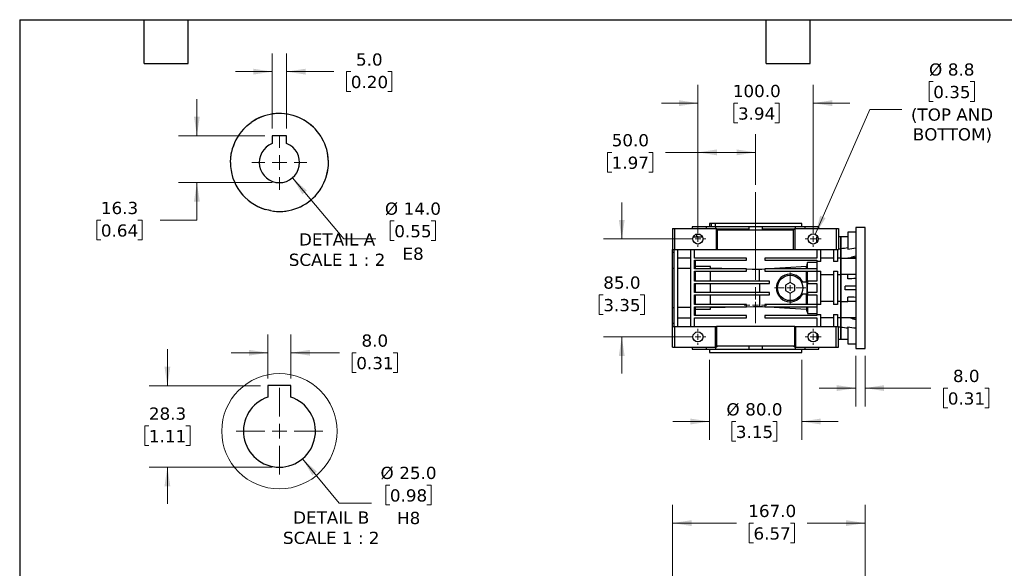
# Model space of a CAD drawing. Header units: millimetres. Extents: x 32 to 1365, y 32 to 1048.
# Tile 3 of 11: x 32 to 886, y 572 to 1048. Entities that reach past the tile are written whole.
import ezdxf

# ---------------------------------------------------------------- set-up
doc = ezdxf.new("R2010")
doc.units = ezdxf.units.MM
doc.header["$LTSCALE"] = 5
doc.linetypes.add('SLD-Center', pattern=[19.05, 15.24, -1.27, 1.27, -1.27])
doc.linetypes.add('SLD-Solid', pattern=[0])
doc.layers.add('TEXT', color=140, linetype='SLD-Solid', lineweight=25)
doc.styles.add('SLDTEXTSTYLE0', font='VERDANA.TTF')
doc.dimstyles.new('SLDDIMSTYLE10', dxfattribs={"dimtxt": 10.790039, "dimasz": 16.51, "dimexe": 0, "dimexo": 0.0625, "dimgap": 2.69751, "dimtad": 0, "dimtih": 1, "dimtoh": 1, "dimlfac": 0.4, "dimrnd": 1e-09, "dimzin": 12, "dimdsep": 46, "dimtxsty": 'SLDTEXTSTYLE0', "dimsah": 1, "dimcen": 0.09, "dimadec": 0, "dimazin": 3, "dimtfac": 1, "dimtmove": 0, "dimatfit": 0, "dimfxl": 0, "dimfrac": 2, "dimtolj": 1, "dimtzin": 12, "dimarcsym": 0})
doc.dimstyles.new('SLDDIMSTYLE11', dxfattribs={"dimtxt": 10.790039, "dimasz": 16.51, "dimexe": 0, "dimexo": 0.0625, "dimgap": 2.69751, "dimtad": 0, "dimtih": 1, "dimtoh": 1, "dimlfac": 0.4, "dimrnd": 1e-09, "dimzin": 4, "dimdsep": 46, "dimtxsty": 'SLDTEXTSTYLE0', "dimsah": 1, "dimcen": 0, "dimadec": 0, "dimazin": 1, "dimtfac": 1, "dimtofl": 0, "dimtmove": 0, "dimatfit": 3, "dimfxl": 0, "dimfrac": 2, "dimtolj": 1, "dimtzin": 12, "dimarcsym": 0})
doc.dimstyles.new('SLDDIMSTYLE4', dxfattribs={"dimtxt": 10.790039, "dimasz": 16.51, "dimexe": 0, "dimexo": 0.0625, "dimgap": 2.69751, "dimtad": 0, "dimtih": 1, "dimtoh": 1, "dimrnd": 1e-09, "dimzin": 4, "dimdsep": 46, "dimtxsty": 'SLDTEXTSTYLE0', "dimsah": 1, "dimcen": 0.09, "dimadec": 0, "dimazin": 1, "dimtfac": 1, "dimtmove": 0, "dimatfit": 0, "dimfxl": 0, "dimfrac": 2, "dimtolj": 1, "dimtzin": 12, "dimarcsym": 0})
doc.dimstyles.new('SLDDIMSTYLE5', dxfattribs={"dimtxt": 10.790039, "dimasz": 16.51, "dimexe": 0, "dimexo": 0.0625, "dimgap": 2.69751, "dimtad": 0, "dimtih": 1, "dimtoh": 1, "dimrnd": 1e-09, "dimzin": 4, "dimdsep": 46, "dimtxsty": 'SLDTEXTSTYLE0', "dimsah": 1, "dimcen": 0.09, "dimadec": 0, "dimazin": 1, "dimtfac": 1, "dimtofl": 0, "dimtmove": 0, "dimatfit": 3, "dimfxl": 0, "dimfrac": 2, "dimtolj": 1, "dimtzin": 12, "dimarcsym": 0})
doc.dimstyles.new('SLDDIMSTYLE8', dxfattribs={"dimtxt": 10.790039, "dimasz": 16.51, "dimexe": 0, "dimexo": 0.0625, "dimgap": 2.69751, "dimtad": 0, "dimtih": 1, "dimtoh": 1, "dimrnd": 1e-09, "dimzin": 12, "dimdsep": 46, "dimtxsty": 'SLDTEXTSTYLE0', "dimsah": 1, "dimcen": 0, "dimadec": 0, "dimazin": 3, "dimtfac": 1, "dimtofl": 0, "dimtmove": 0, "dimatfit": 3, "dimfxl": 0, "dimfrac": 2, "dimtolj": 1, "dimtzin": 12, "dimarcsym": 0})
doc.dimstyles.new('SLDDIMSTYLE9', dxfattribs={"dimtxt": 10.790039, "dimasz": 16.51, "dimexe": 0, "dimexo": 0.0625, "dimgap": 2.69751, "dimtad": 0, "dimtih": 1, "dimtoh": 1, "dimlfac": 0.4, "dimrnd": 1e-09, "dimzin": 4, "dimdsep": 46, "dimtxsty": 'SLDTEXTSTYLE0', "dimsah": 1, "dimcen": 0.09, "dimadec": 0, "dimazin": 1, "dimtfac": 1, "dimtmove": 0, "dimatfit": 0, "dimfxl": 0, "dimfrac": 2, "dimtolj": 1, "dimtzin": 12, "dimarcsym": 0})

# ---------------------------------------------------------------- blocks, each defined once
blk = doc.blocks.new('_D_9')
at = {"color": 7, "linetype": 'SLD-Solid', "lineweight": 0}
for p, q in [((598.21, 478.71), (598.21, 626.69)), ((765.21, 494.21), (765.21, 626.69)), ((598.21, 610.82), (653.77, 610.82)), ((668.39, 610.82), (664.77, 610.82)), ((664.77, 610.82), (664.77, 593.67)), ((700.45, 610.82), (704.08, 610.82)), ((704.08, 610.82), (704.08, 593.67)), ((765.21, 610.82), (715.07, 610.82)), ((664.77, 593.67), (668.39, 593.67)), ((704.08, 593.67), (700.45, 593.67))]:
    blk.add_line(p, q, dxfattribs=at)
at = {"color": 7, "linetype": 'SLD-Solid', "lineweight": 18}
for points in [[(598.21, 610.82), (614.72, 608.28), (614.72, 613.36)], [(765.21, 610.82), (748.7, 613.36), (748.7, 608.28)]]:
    blk.add_solid(points, dxfattribs=at)
at = {"color": 7, "linetype": 'SLD-Solid', "lineweight": 18, "char_height": 10.583, "attachment_point": 1, "style": 'SLDTEXTSTYLE0'}
for s, insert in [('167.0', (663.9, 626.67)), ('6.57', (668.39, 607.11))]:
    blk.add_mtext(s, dxfattribs=dict(at, insert=insert))
blk = doc.blocks.new('_D_17')
at = {"color": 7, "linetype": 'SLD-Solid', "lineweight": 0}
for p, q in [((824.37, 993.97), (820.74, 993.97)), ((820.74, 993.97), (820.74, 976.82)), ((856.43, 993.97), (860.05, 993.97)), ((860.05, 993.97), (860.05, 976.82)), ((820.74, 976.82), (824.37, 976.82)), ((860.05, 976.82), (856.43, 976.82)), ((721.97, 861.42), (769.29, 969.72)), ((769.29, 969.72), (797.07, 969.72))]:
    blk.add_line(p, q, dxfattribs=at)
at = {"color": 7, "linetype": 'SLD-Solid', "lineweight": 18}
blk.add_solid([(721.97, 861.42), (730.91, 875.54), (726.25, 877.57)], dxfattribs=at)
at = {"color": 7, "linetype": 'SLD-Solid', "lineweight": 18, "char_height": 10.583, "attachment_point": 1, "style": 'SLDTEXTSTYLE0'}
for s, insert in [('%%c', (820.71, 1009.82)), ('8.8', (837, 1009.82)), ('0.35', (824.37, 990.26)), ('(TOP AND', (805.01, 970.69)), ('BOTTOM)', (806.59, 953.55))]:
    blk.add_mtext(s, dxfattribs=dict(at, insert=insert))
blk = doc.blocks.new('_D_18')
at = {"color": 7, "linetype": 'SLD-Solid', "lineweight": 0}
for p, q in [((554.11, 857.4), (554.11, 889.15)), ((613.86, 857.4), (538.24, 857.4)), ((538.08, 809.03), (534.46, 809.03)), ((534.46, 809.03), (534.46, 791.88)), ((570.14, 809.03), (573.77, 809.03)), ((573.77, 809.03), (573.77, 791.88)), ((534.46, 791.88), (538.08, 791.88)), ((573.77, 791.88), (570.14, 791.88)), ((613.86, 772.4), (538.24, 772.4)), ((554.11, 772.4), (554.11, 740.65))]:
    blk.add_line(p, q, dxfattribs=at)
at = {"color": 7, "linetype": 'SLD-Solid', "lineweight": 18}
for points in [[(554.11, 857.4), (556.65, 873.91), (551.57, 873.91)], [(554.11, 772.4), (551.57, 755.89), (556.65, 755.89)]]:
    blk.add_solid(points, dxfattribs=at)
at = {"color": 7, "linetype": 'SLD-Solid', "lineweight": 18, "char_height": 10.583, "attachment_point": 1, "style": 'SLDTEXTSTYLE0'}
for s, insert in [('85.0', (538.08, 824.88)), ('3.35', (538.08, 805.32))]:
    blk.add_mtext(s, dxfattribs=dict(at, insert=insert))
blk = doc.blocks.new('_D_19')
at = {"color": 7, "linetype": 'SLD-Solid', "lineweight": 0}
for p, q in [((620.21, 863.75), (620.21, 991.17)), ((720.21, 863.75), (720.21, 991.17)), ((620.21, 975.3), (588.46, 975.3)), ((654.92, 975.3), (651.29, 975.3)), ((651.29, 975.3), (651.29, 958.15)), ((686.98, 975.3), (690.6, 975.3)), ((690.6, 975.3), (690.6, 958.15)), ((720.21, 975.3), (751.96, 975.3)), ((651.29, 958.15), (654.92, 958.15)), ((690.6, 958.15), (686.98, 958.15))]:
    blk.add_line(p, q, dxfattribs=at)
at = {"color": 7, "linetype": 'SLD-Solid', "lineweight": 18}
for points in [[(620.21, 975.3), (603.7, 977.84), (603.7, 972.76)], [(720.21, 975.3), (736.72, 972.76), (736.72, 977.84)]]:
    blk.add_solid(points, dxfattribs=at)
at = {"color": 7, "linetype": 'SLD-Solid', "lineweight": 18, "char_height": 10.583, "attachment_point": 1, "style": 'SLDTEXTSTYLE0'}
for s, insert in [('100.0', (650.43, 991.16)), ('3.94', (654.92, 971.59))]:
    blk.add_mtext(s, dxfattribs=dict(at, insert=insert))
blk = doc.blocks.new('_D_20')
at = {"color": 7, "linetype": 'SLD-Solid', "lineweight": 0}
for p, q in [((620.21, 863.75), (620.21, 948.46)), ((670.21, 904.5), (670.21, 948.46)), ((545.39, 932.58), (541.77, 932.58)), ((541.77, 932.58), (541.77, 915.44)), ((577.45, 932.58), (581.08, 932.58)), ((581.08, 932.58), (581.08, 915.44)), ((620.21, 932.58), (592.07, 932.58)), ((670.21, 932.58), (620.21, 932.58)), ((541.77, 915.44), (545.39, 915.44)), ((581.08, 915.44), (577.45, 915.44))]:
    blk.add_line(p, q, dxfattribs=at)
at = {"color": 7, "linetype": 'SLD-Solid', "lineweight": 18}
for points in [[(620.21, 932.58), (636.72, 930.04), (636.72, 935.12)], [(670.21, 932.58), (653.7, 935.12), (653.7, 930.04)]]:
    blk.add_solid(points, dxfattribs=at)
at = {"color": 7, "linetype": 'SLD-Solid', "lineweight": 18, "char_height": 10.583, "attachment_point": 1, "style": 'SLDTEXTSTYLE0'}
for s, insert in [('50.0', (545.39, 948.44)), ('1.97', (545.39, 928.88))]:
    blk.add_mtext(s, dxfattribs=dict(at, insert=insert))
blk = doc.blocks.new('_D_21')
at = {"color": 7, "linetype": 'SLD-Solid', "lineweight": 0}
for p, q in [((630.21, 752.55), (630.21, 683.11)), ((710.21, 752.55), (710.21, 683.11)), ((630.21, 698.98), (598.46, 698.98)), ((653.09, 698.98), (649.47, 698.98)), ((649.47, 698.98), (649.47, 681.83)), ((685.16, 698.98), (688.78, 698.98)), ((688.78, 698.98), (688.78, 681.83)), ((710.21, 698.98), (741.96, 698.98)), ((649.47, 681.83), (653.09, 681.83)), ((688.78, 681.83), (685.16, 681.83))]:
    blk.add_line(p, q, dxfattribs=at)
at = {"color": 7, "linetype": 'SLD-Solid', "lineweight": 18}
for points in [[(630.21, 698.98), (613.7, 701.52), (613.7, 696.44)], [(710.21, 698.98), (726.72, 696.44), (726.72, 701.52)]]:
    blk.add_solid(points, dxfattribs=at)
at = {"color": 7, "linetype": 'SLD-Solid', "lineweight": 18, "char_height": 10.583, "attachment_point": 1, "style": 'SLDTEXTSTYLE0'}
for s, insert in [('%%c', (644.95, 714.84)), ('80.0', (661.24, 714.84)), ('3.15', (653.09, 695.27))]:
    blk.add_mtext(s, dxfattribs=dict(at, insert=insert))
blk = doc.blocks.new('_D_22')
at = {"color": 7, "linetype": 'SLD-Solid', "lineweight": 0}
for p, q in [((757.21, 756.05), (757.21, 712.11)), ((765.21, 756.05), (765.21, 712.11)), ((757.21, 727.99), (725.46, 727.99)), ((765.21, 727.99), (822.36, 727.99)), ((836.98, 727.99), (833.36, 727.99)), ((833.36, 727.99), (833.36, 710.84)), ((869.04, 727.99), (872.67, 727.99)), ((872.67, 727.99), (872.67, 710.84)), ((833.36, 710.84), (836.98, 710.84)), ((872.67, 710.84), (869.04, 710.84))]:
    blk.add_line(p, q, dxfattribs=at)
at = {"color": 7, "linetype": 'SLD-Solid', "lineweight": 18}
for points in [[(757.21, 727.99), (740.7, 730.53), (740.7, 725.45)], [(765.21, 727.99), (781.72, 725.45), (781.72, 730.53)]]:
    blk.add_solid(points, dxfattribs=at)
at = {"color": 7, "linetype": 'SLD-Solid', "lineweight": 18, "char_height": 10.583, "attachment_point": 1, "style": 'SLDTEXTSTYLE0'}
for s, insert in [('8.0', (841.47, 743.85)), ('0.31', (836.98, 724.28))]:
    blk.add_mtext(s, dxfattribs=dict(at, insert=insert))
blk = doc.blocks.new('SW_CENTERMARKSYMBOL_19')
at = {"color": 0, "linetype": 'SLD-Solid', "lineweight": 18}
for p, q in [((0, 5.08), (0, 13.54)), ((-5.08, 0), (-13.54, 0)), ((0, 0), (-2.54, 0)), ((0, 0), (0, 2.54)), ((0, 0), (0, -2.54)), ((0, 0), (2.54, 0)), ((5.08, 0), (13.54, 0)), ((0, -5.08), (0, -13.54))]:
    blk.add_line(p, q, dxfattribs=at)
blk = doc.blocks.new('SW_CENTERMARKSYMBOL_20')
at = {"color": 0, "linetype": 'SLD-Solid', "lineweight": 18}
for p, q in [((-5.08, 0), (-6.93, 0)), ((0, 0), (-2.54, 0)), ((0, 5.08), (0, 6.93)), ((0, 0), (0, 2.54)), ((0, 0), (0, -2.54)), ((0, 0), (2.54, 0)), ((5.08, 0), (6.93, 0)), ((0, -5.08), (0, -6.93))]:
    blk.add_line(p, q, dxfattribs=at)
blk = doc.blocks.new('SW_CENTERMARKSYMBOL_21')
at = {"color": 0, "linetype": 'SLD-Solid', "lineweight": 18}
for p, q in [((-5.08, 0), (-6.93, 0)), ((0, 0), (-2.54, 0)), ((0, 5.08), (0, 6.93)), ((0, 0), (0, 2.54)), ((0, 0), (0, -2.54)), ((0, 0), (2.54, 0)), ((5.08, 0), (6.93, 0)), ((0, -5.08), (0, -6.93))]:
    blk.add_line(p, q, dxfattribs=at)
blk = doc.blocks.new('SW_CENTERMARKSYMBOL_22')
at = {"color": 0, "linetype": 'SLD-Solid', "lineweight": 18}
for p, q in [((-5.08, 0), (-6.93, 0)), ((0, 0), (-2.54, 0)), ((0, 5.08), (0, 6.93)), ((0, 0), (0, 2.54)), ((0, 0), (0, -2.54)), ((0, 0), (2.54, 0)), ((5.08, 0), (6.93, 0)), ((0, -5.08), (0, -6.93))]:
    blk.add_line(p, q, dxfattribs=at)
blk = doc.blocks.new('SW_CENTERMARKSYMBOL_23')
at = {"color": 0, "linetype": 'SLD-Solid', "lineweight": 18}
for p, q in [((-5.08, 0), (-6.93, 0)), ((0, 0), (-2.54, 0)), ((0, 5.08), (0, 6.93)), ((0, 0), (0, 2.54)), ((0, 0), (0, -2.54)), ((0, 0), (2.54, 0)), ((5.08, 0), (6.93, 0)), ((0, -5.08), (0, -6.93))]:
    blk.add_line(p, q, dxfattribs=at)
blk = doc.blocks.new('SW_CENTERMARKSYMBOL_24')
at = {"color": 0, "linetype": 'SLD-Solid', "lineweight": 18}
for p, q in [((0, 5.08), (0, 9.79)), ((-5.08, 0), (-9.79, 0)), ((0, 0), (-2.54, 0)), ((0, 0), (0, 2.54)), ((0, 0), (0, -2.54)), ((0, 0), (2.54, 0)), ((5.08, 0), (9.79, 0)), ((0, -5.08), (0, -9.79))]:
    blk.add_line(p, q, dxfattribs=at)
blk = doc.blocks.new('_D_23')
at = {"color": 7, "linetype": 'SLD-Solid', "lineweight": 0}
for p, q in [((250.83, 953.4), (250.83, 1018.51)), ((263.33, 953.4), (263.33, 1018.51)), ((250.83, 1002.64), (219.08, 1002.64)), ((263.33, 1002.64), (304.43, 1002.64)), ((319.05, 1002.64), (315.42, 1002.64)), ((315.42, 1002.64), (315.42, 985.49)), ((351.11, 1002.64), (354.73, 1002.64)), ((354.73, 1002.64), (354.73, 985.49)), ((315.42, 985.49), (319.05, 985.49)), ((354.73, 985.49), (351.11, 985.49))]:
    blk.add_line(p, q, dxfattribs=at)
at = {"color": 7, "linetype": 'SLD-Solid', "lineweight": 18}
for points in [[(250.83, 1002.64), (234.32, 1005.18), (234.32, 1000.1)], [(263.33, 1002.64), (279.84, 1000.1), (279.84, 1005.18)]]:
    blk.add_solid(points, dxfattribs=at)
at = {"color": 7, "linetype": 'SLD-Solid', "lineweight": 18, "char_height": 10.583, "attachment_point": 1, "style": 'SLDTEXTSTYLE0'}
for s, insert in [('5.0', (323.54, 1018.49)), ('0.20', (319.05, 998.93))]:
    blk.add_mtext(s, dxfattribs=dict(at, insert=insert))
blk = doc.blocks.new('_D_24')
at = {"color": 7, "linetype": 'SLD-Solid', "lineweight": 0}
for p, q in [((185.49, 947.05), (185.49, 978.8)), ((244.48, 947.05), (169.61, 947.05)), ((250.73, 906.3), (169.61, 906.3)), ((185.49, 873.78), (185.49, 906.3)), ((102.23, 873.78), (98.6, 873.78)), ((98.6, 873.78), (98.6, 856.63)), ((134.29, 873.78), (137.91, 873.78)), ((137.91, 873.78), (137.91, 856.63)), ((153.74, 873.78), (185.49, 873.78)), ((98.6, 856.63), (102.23, 856.63)), ((137.91, 856.63), (134.29, 856.63))]:
    blk.add_line(p, q, dxfattribs=at)
at = {"color": 7, "linetype": 'SLD-Solid', "lineweight": 18}
for points in [[(185.49, 947.05), (188.03, 963.56), (182.95, 963.56)], [(185.49, 906.3), (182.95, 889.79), (188.03, 889.79)]]:
    blk.add_solid(points, dxfattribs=at)
at = {"color": 7, "linetype": 'SLD-Solid', "lineweight": 18, "char_height": 10.583, "attachment_point": 1, "style": 'SLDTEXTSTYLE0'}
for s, insert in [('16.3', (102.23, 889.63)), ('0.64', (102.23, 870.07))]:
    blk.add_mtext(s, dxfattribs=dict(at, insert=insert))
blk = doc.blocks.new('_D_25')
at = {"color": 7, "linetype": 'SLD-Solid', "lineweight": 0}
for p, q in [((268.36, 910.42), (312.92, 857.52)), ((356.78, 873.19), (353.16, 873.19)), ((353.16, 873.19), (353.16, 856.04)), ((388.85, 873.19), (392.47, 873.19)), ((392.47, 873.19), (392.47, 856.04)), ((312.92, 857.52), (340.7, 857.52)), ((353.16, 856.04), (356.78, 856.04)), ((392.47, 856.04), (388.85, 856.04))]:
    blk.add_line(p, q, dxfattribs=at)
at = {"color": 7, "linetype": 'SLD-Solid', "lineweight": 18}
blk.add_solid([(268.36, 910.42), (277.05, 896.15), (280.94, 899.43)], dxfattribs=at)
at = {"color": 7, "linetype": 'SLD-Solid', "lineweight": 18, "char_height": 10.583, "attachment_point": 1, "style": 'SLDTEXTSTYLE0'}
for s, insert in [('%%c', (348.64, 889.05)), ('14.0', (364.93, 889.05)), ('0.55', (356.78, 869.49)), ('E8', (363.87, 849.92))]:
    blk.add_mtext(s, dxfattribs=dict(at, insert=insert))
blk = doc.blocks.new('SW_CENTERMARKSYMBOL_25')
at = {"color": 0, "linetype": 'SLD-Solid', "lineweight": 18}
for p, q in [((0, 12.7), (0, 23.85)), ((-12.7, 0), (-23.85, 0)), ((0, 0), (-6.35, 0)), ((0, 0), (0, 6.35)), ((0, 0), (0, -6.35)), ((0, 0), (6.35, 0)), ((12.7, 0), (23.85, 0)), ((0, -12.7), (0, -23.85))]:
    blk.add_line(p, q, dxfattribs=at)
blk = doc.blocks.new('_D_26')
at = {"color": 7, "linetype": 'SLD-Solid', "lineweight": 0}
for p, q in [((247.08, 736.44), (247.08, 774.55)), ((267.08, 736.44), (267.08, 774.55)), ((247.08, 758.67), (215.33, 758.67)), ((267.08, 758.67), (309.19, 758.67)), ((323.81, 758.67), (320.18, 758.67)), ((320.18, 758.67), (320.18, 741.52)), ((355.87, 758.67), (359.49, 758.67)), ((359.49, 758.67), (359.49, 741.52)), ((320.18, 741.52), (323.81, 741.52)), ((359.49, 741.52), (355.87, 741.52))]:
    blk.add_line(p, q, dxfattribs=at)
at = {"color": 7, "linetype": 'SLD-Solid', "lineweight": 18}
for points in [[(247.08, 758.67), (230.57, 761.21), (230.57, 756.13)], [(267.08, 758.67), (283.59, 756.13), (283.59, 761.21)]]:
    blk.add_solid(points, dxfattribs=at)
at = {"color": 7, "linetype": 'SLD-Solid', "lineweight": 18, "char_height": 10.583, "attachment_point": 1, "style": 'SLDTEXTSTYLE0'}
for s, insert in [('8.0', (328.3, 774.53)), ('0.31', (323.81, 754.96))]:
    blk.add_mtext(s, dxfattribs=dict(at, insert=insert))
blk = doc.blocks.new('_D_27')
at = {"color": 7, "linetype": 'SLD-Solid', "lineweight": 0}
for p, q in [((277.08, 666.58), (309.07, 628.16)), ((352.94, 643.83), (349.31, 643.83)), ((349.31, 643.83), (349.31, 626.68)), ((385, 643.83), (388.62, 643.83)), ((388.62, 643.83), (388.62, 626.68)), ((309.07, 628.16), (336.85, 628.16)), ((349.31, 626.68), (352.94, 626.68)), ((388.62, 626.68), (385, 626.68))]:
    blk.add_line(p, q, dxfattribs=at)
at = {"color": 7, "linetype": 'SLD-Solid', "lineweight": 18}
blk.add_solid([(277.08, 666.58), (285.69, 652.27), (289.6, 655.52)], dxfattribs=at)
at = {"color": 7, "linetype": 'SLD-Solid', "lineweight": 18, "char_height": 10.583, "attachment_point": 1, "style": 'SLDTEXTSTYLE0'}
for s, insert in [('%%c', (344.79, 659.69)), ('25.0', (361.08, 659.69)), ('0.98', (352.94, 640.12)), ('H8', (359.18, 620.56))]:
    blk.add_mtext(s, dxfattribs=dict(at, insert=insert))
blk = doc.blocks.new('_D_28')
at = {"color": 7, "linetype": 'SLD-Solid', "lineweight": 0}
for p, q in [((159.9, 730.09), (159.9, 761.84)), ((240.73, 730.09), (144.03, 730.09)), ((143.87, 695.29), (140.25, 695.29)), ((140.25, 695.29), (140.25, 678.14)), ((175.93, 695.29), (179.56, 695.29)), ((179.56, 695.29), (179.56, 678.14)), ((140.25, 678.14), (143.87, 678.14)), ((179.56, 678.14), (175.93, 678.14)), ((250.73, 659.34), (144.03, 659.34)), ((159.9, 659.34), (159.9, 627.59))]:
    blk.add_line(p, q, dxfattribs=at)
at = {"color": 7, "linetype": 'SLD-Solid', "lineweight": 18}
for points in [[(159.9, 730.09), (162.44, 746.6), (157.36, 746.6)], [(159.9, 659.34), (157.36, 642.83), (162.44, 642.83)]]:
    blk.add_solid(points, dxfattribs=at)
at = {"color": 7, "linetype": 'SLD-Solid', "lineweight": 18, "char_height": 10.583, "attachment_point": 1, "style": 'SLDTEXTSTYLE0'}
for s, insert in [('28.3', (143.87, 711.15)), ('1.11', (143.87, 691.58))]:
    blk.add_mtext(s, dxfattribs=dict(at, insert=insert))
blk = doc.blocks.new('SW_CENTERMARKSYMBOL_26')
at = {"color": 0, "linetype": 'SLD-Solid', "lineweight": 18}
for p, q in [((0, 12.7), (0, 37.6)), ((-12.7, 0), (-37.6, 0)), ((0, 0), (-6.35, 0)), ((0, 0), (0, 6.35)), ((0, 0), (0, -6.35)), ((0, 0), (6.35, 0)), ((12.7, 0), (37.6, 0)), ((0, -12.7), (0, -37.6))]:
    blk.add_line(p, q, dxfattribs=at)

msp = doc.modelspace()

# ---------------------------------------------------------------- linework, layer by layer
for p, q in [((263.333, 947.051), (250.833, 947.051)), ((250.833, 947.051), (250.833, 940.147)), ((263.333, 940.147), (263.333, 947.051)), ((249.209, 882.037), (244.814, 883.111)), ((598.214, 866.401), (598.214, 848.401)), ((598.214, 866.401), (600.214, 866.401)), ((600.214, 848.401), (600.214, 866.401)), ((600.214, 866.401), (636.214, 866.401)), ((615.214, 867.901), (615.214, 866.401)), ((615.5, 867.901), (615.214, 867.901)), ((615.5, 866.401), (615.5, 867.901)), ((627.565, 867.901), (615.5, 867.901)), ((627.565, 866.401), (627.565, 867.901)), ((635.799, 867.901), (627.565, 867.901)), ((630.214, 870.901), (630.214, 867.901)), ((631.857, 870.901), (630.214, 870.901)), ((631.857, 867.901), (631.857, 870.901)), ((635.067, 870.901), (631.857, 870.901)), ((635.067, 870.901), (635.067, 867.901)), ((710.214, 870.901), (635.067, 870.901)), ((635.799, 866.401), (635.799, 867.901)), ((664.212, 867.901), (635.799, 867.901)), ((637.214, 865.401), (636.214, 866.401)), ((636.214, 848.401), (636.214, 866.401)), ((664.212, 865.901), (636.714, 865.901)), ((637.214, 848.401), (637.214, 865.401)), ((637.214, 865.401), (703.214, 865.401)), ((664.212, 867.901), (664.212, 865.901)), ((676.215, 867.901), (664.212, 867.901)), ((676.215, 865.901), (676.215, 867.901)), ((704.629, 867.901), (676.215, 867.901)), ((703.714, 865.901), (676.215, 865.901)), ((703.214, 865.401), (704.214, 866.401)), ((703.214, 848.401), (703.214, 865.401)), ((704.214, 866.401), (704.214, 848.401)), ((704.214, 866.401), (740.214, 866.401)), ((704.629, 867.901), (704.629, 866.401)), ((713.116, 867.901), (704.629, 867.901)), ((710.214, 867.901), (710.214, 870.901)), ((713.116, 866.401), (713.116, 867.901)), ((724.885, 867.901), (713.116, 867.901)), ((724.885, 867.901), (724.885, 866.401)), ((725.214, 867.901), (724.885, 867.901)), ((725.214, 866.401), (725.214, 867.901)), ((740.214, 866.401), (740.214, 848.401)), ((740.214, 866.401), (742.214, 866.401)), ((742.214, 866.401), (742.214, 848.401)), ((757.214, 863.401), (750.214, 863.401)), ((750.214, 863.401), (750.214, 848.681)), ((765.214, 867.401), (757.214, 867.401)), ((757.214, 867.401), (757.214, 762.401)), ((765.214, 762.401), (765.214, 867.401)), ((616.306, 859.401), (624.122, 859.401)), ((618.921, 861.401), (618.921, 859.401)), ((622.023, 861.401), (618.921, 861.401)), ((724.122, 859.401), (723.214, 859.401)), ((723.214, 854.196), (723.214, 859.401)), ((744.214, 859.401), (742.214, 859.401)), ((750.214, 859.401), (744.214, 859.401)), ((744.214, 848.867), (744.214, 859.401)), ((744.214, 859.401), (744.214, 848.867)), ((598.214, 848.401), (599.214, 848.401)), ((598.214, 845.589), (598.214, 848.401)), ((599.214, 848.401), (600.214, 848.401)), ((599.214, 848.401), (599.214, 781.401)), ((600.214, 848.401), (636.214, 848.401)), ((602.714, 781.401), (602.714, 848.401)), ((613.714, 848.401), (613.714, 781.401)), ((617.214, 840.901), (617.214, 848.401)), ((636.214, 848.401), (637.214, 848.401)), ((637.214, 848.401), (703.214, 848.401)), ((703.214, 848.401), (704.214, 848.401)), ((704.214, 848.401), (740.214, 848.401)), ((723.214, 848.401), (723.214, 840.901)), ((726.714, 837.95), (726.714, 848.401)), ((737.714, 848.401), (737.714, 837.95)), ((740.214, 848.401), (741.214, 848.401)), ((741.214, 848.401), (742.214, 848.401)), ((741.214, 848.401), (741.214, 837.95)), ((742.214, 848.867), (744.214, 848.867)), ((744.214, 840.651), (744.214, 848.867)), ((744.214, 848.867), (744.214, 840.651)), ((599.214, 845.589), (598.214, 845.589)), ((598.214, 831.945), (598.214, 845.589)), ((613.714, 840.747), (602.714, 840.747)), ((662.214, 840.901), (617.214, 840.901)), ((617.214, 838.901), (662.214, 838.901)), ((617.214, 831.401), (617.214, 838.901)), ((618.214, 831.945), (618.214, 838.901)), ((662.214, 838.901), (662.214, 840.901)), ((723.214, 840.901), (678.214, 840.901)), ((678.214, 840.901), (678.214, 838.901)), ((678.214, 838.901), (723.214, 838.901)), ((723.214, 838.901), (723.214, 837.95)), ((726.714, 837.95), (723.214, 837.95)), ((723.214, 837.95), (723.214, 829.351)), ((737.714, 840.651), (726.714, 840.651)), ((741.214, 837.95), (737.714, 837.95)), ((744.214, 840.651), (741.214, 840.651)), ((744.214, 826.651), (744.214, 840.651)), ((757.214, 840.473), (744.214, 840.473)), ((744.214, 840.473), (744.214, 826.651)), ((750.214, 840.473), (750.214, 840.756)), ((757.214, 840.756), (750.214, 840.756)), ((757.214, 840.989), (752.451, 840.989)), ((598.214, 831.945), (599.214, 831.945)), ((598.214, 797.856), (598.214, 831.945)), ((602.714, 831.945), (613.714, 831.945)), ((617.214, 831.945), (618.214, 831.945)), ((662.214, 831.401), (617.214, 831.401)), ((617.214, 829.401), (662.214, 829.401)), ((617.214, 820.901), (617.214, 829.401)), ((631.214, 833.388), (618.214, 833.388)), ((618.214, 831.401), (618.214, 831.945)), ((618.214, 820.901), (618.214, 829.401)), ((631.214, 831.401), (631.214, 833.388)), ((631.214, 820.901), (631.214, 829.401)), ((662.214, 829.401), (662.214, 831.401)), ((673.464, 820.901), (673.464, 830.897)), ((723.214, 831.401), (678.214, 831.401)), ((678.214, 831.401), (678.214, 829.401)), ((678.214, 829.401), (723.214, 829.401)), ((714.254, 831.401), (714.254, 833.388)), ((714.254, 819.901), (714.254, 829.401)), ((723.214, 836.942), (715.214, 836.942)), ((715.214, 831.401), (715.214, 836.942)), ((715.214, 820.901), (715.214, 829.401)), ((723.214, 829.351), (726.714, 829.351)), ((723.214, 829.351), (723.214, 820.901)), ((726.714, 800.45), (726.714, 829.351)), ((737.714, 829.351), (741.214, 829.351)), ((737.714, 829.351), (737.714, 800.45)), ((741.214, 829.351), (741.214, 800.45)), ((682.214, 820.901), (617.214, 820.901)), ((682.214, 818.901), (682.214, 820.901)), ((715.214, 820.901), (715.214, 818.901)), ((723.214, 820.901), (715.214, 820.901)), ((726.714, 826.651), (737.714, 826.651)), ((741.214, 826.651), (744.214, 826.651)), ((744.214, 803.15), (744.214, 826.651)), ((744.214, 826.651), (744.214, 803.15)), ((757.214, 826.699), (750.214, 826.699)), ((750.214, 822.826), (750.214, 826.699)), ((617.214, 818.901), (682.214, 818.901)), ((617.214, 810.901), (617.214, 818.901)), ((618.214, 810.901), (618.214, 818.901)), ((631.214, 810.901), (631.214, 818.901)), ((673.464, 818.901), (673.464, 810.901)), ((700.214, 819.519), (696.214, 817.21)), ((696.214, 817.21), (696.214, 812.591)), ((696.214, 812.591), (700.214, 810.282)), ((704.214, 817.21), (700.214, 819.519)), ((700.214, 810.282), (704.214, 812.591)), ((704.214, 812.591), (704.214, 817.21)), ((714.808, 819.901), (711.123, 819.901)), ((715.214, 818.901), (723.214, 818.901)), ((715.214, 810.901), (715.214, 818.901)), ((723.214, 818.901), (723.214, 810.901)), ((757.214, 816.401), (747.84, 816.401)), ((747.84, 814.901), (747.84, 816.401)), ((747.84, 813.401), (747.84, 814.901)), ((757.214, 813.401), (747.84, 813.401)), ((682.214, 810.901), (617.214, 810.901)), ((617.214, 808.901), (682.214, 808.901)), ((617.214, 800.401), (617.214, 808.901)), ((618.214, 800.401), (618.214, 808.901)), ((631.214, 800.401), (631.214, 808.901)), ((673.464, 808.901), (673.464, 798.904)), ((682.214, 808.901), (682.214, 810.901)), ((711.123, 809.901), (714.808, 809.901)), ((714.254, 800.401), (714.254, 809.901)), ((723.214, 810.901), (715.214, 810.901)), ((715.214, 810.901), (715.214, 808.901)), ((715.214, 808.901), (723.214, 808.901)), ((715.214, 800.401), (715.214, 808.901)), ((723.214, 808.901), (723.214, 800.45)), ((737.714, 803.15), (726.714, 803.15)), ((744.214, 803.15), (741.214, 803.15)), ((744.214, 789.151), (744.214, 803.15)), ((744.214, 803.15), (744.214, 789.328)), ((750.214, 803.102), (750.214, 806.976)), ((757.214, 803.102), (750.214, 803.102)), ((598.214, 797.856), (599.214, 797.856)), ((598.214, 784.212), (598.214, 797.856)), ((613.714, 797.856), (602.714, 797.856)), ((662.214, 800.401), (617.214, 800.401)), ((617.214, 798.401), (662.214, 798.401)), ((617.214, 790.901), (617.214, 798.401)), ((617.214, 797.856), (618.214, 797.856)), ((618.214, 797.856), (618.214, 798.401)), ((618.214, 790.901), (618.214, 797.856)), ((618.214, 796.413), (631.214, 796.413)), ((631.214, 796.413), (631.214, 798.401)), ((662.214, 798.401), (662.214, 800.401)), ((723.214, 800.401), (678.214, 800.401)), ((678.214, 800.401), (678.214, 798.401)), ((678.214, 798.401), (723.214, 798.401)), ((714.254, 798.401), (714.254, 796.413)), ((715.214, 798.401), (715.214, 792.859)), ((726.714, 800.45), (723.214, 800.45)), ((723.214, 800.45), (723.214, 791.851)), ((741.214, 800.45), (737.714, 800.45)), ((602.714, 789.054), (613.714, 789.054)), ((662.214, 790.901), (617.214, 790.901)), ((617.214, 788.901), (662.214, 788.901)), ((617.214, 781.401), (617.214, 788.901)), ((662.214, 788.901), (662.214, 790.901)), ((723.214, 790.901), (678.214, 790.901)), ((678.214, 790.901), (678.214, 788.901)), ((678.214, 788.901), (723.214, 788.901)), ((715.214, 792.859), (723.214, 792.859)), ((723.214, 791.851), (726.714, 791.851)), ((723.214, 791.851), (723.214, 790.901)), ((723.214, 788.901), (723.214, 781.401)), ((726.714, 781.401), (726.714, 791.851)), ((726.714, 789.151), (737.714, 789.151)), ((737.714, 791.851), (741.214, 791.851)), ((737.714, 791.851), (737.714, 781.401)), ((741.214, 791.851), (741.214, 781.401)), ((741.214, 789.151), (744.214, 789.151)), ((744.214, 789.328), (757.214, 789.328)), ((744.214, 780.934), (744.214, 789.151)), ((744.214, 789.151), (744.214, 780.934)), ((750.214, 789.045), (750.214, 789.328)), ((757.214, 789.045), (750.214, 789.045)), ((757.214, 788.812), (752.451, 788.812)), ((598.214, 784.212), (599.214, 784.212)), ((598.214, 781.401), (598.214, 784.212)), ((598.214, 763.401), (598.214, 781.401)), ((598.214, 781.401), (599.214, 781.401)), ((599.214, 781.401), (600.214, 781.401)), ((600.214, 763.401), (600.214, 781.401)), ((600.214, 781.401), (635.214, 781.401)), ((635.214, 781.401), (635.214, 763.401)), ((635.214, 781.401), (636.214, 781.401)), ((636.214, 781.401), (636.214, 763.401)), ((704.214, 781.401), (636.214, 781.401)), ((704.214, 763.401), (704.214, 781.401)), ((704.214, 781.401), (705.214, 781.401)), ((705.214, 763.401), (705.214, 781.401)), ((705.214, 781.401), (740.214, 781.401)), ((740.214, 763.401), (740.214, 781.401)), ((740.214, 781.401), (741.214, 781.401)), ((741.214, 781.401), (742.214, 781.401)), ((742.214, 763.401), (742.214, 781.401)), ((744.214, 780.934), (742.214, 780.934)), ((744.214, 770.401), (744.214, 780.934)), ((744.214, 780.934), (744.214, 770.401)), ((750.214, 781.12), (750.214, 766.401)), ((723.214, 775.606), (723.214, 770.472)), ((723.214, 770.472), (724.158, 770.472)), ((742.214, 770.401), (744.214, 770.401)), ((744.214, 770.401), (750.214, 770.401)), ((598.214, 763.401), (600.214, 763.401)), ((600.214, 763.401), (635.214, 763.401)), ((615.214, 763.401), (615.214, 761.901)), ((615.214, 761.901), (615.542, 761.901)), ((615.542, 761.901), (615.542, 763.401)), ((615.542, 761.901), (627.311, 761.901)), ((627.311, 763.401), (627.311, 761.901)), ((627.311, 761.901), (635.799, 761.901)), ((630.214, 761.901), (630.214, 758.901)), ((636.214, 763.401), (635.214, 763.401)), ((635.799, 761.901), (635.799, 763.401)), ((635.799, 761.901), (664.212, 761.901)), ((636.214, 763.401), (637.214, 764.401)), ((703.214, 764.401), (637.214, 764.401)), ((664.212, 764.401), (664.212, 761.901)), ((664.212, 761.901), (676.215, 761.901)), ((676.215, 761.901), (676.215, 764.401)), ((676.215, 761.901), (704.629, 761.901)), ((704.214, 763.401), (703.214, 764.401)), ((705.214, 763.401), (704.214, 763.401)), ((704.629, 763.401), (704.629, 761.901)), ((704.629, 761.901), (713.116, 761.901)), ((705.214, 763.401), (740.214, 763.401)), ((710.214, 758.901), (710.214, 761.901)), ((713.116, 761.901), (713.116, 763.401)), ((713.116, 761.901), (724.885, 761.901)), ((724.885, 763.401), (724.885, 761.901)), ((724.885, 761.901), (725.214, 761.901)), ((725.214, 761.901), (725.214, 763.401)), ((740.214, 763.401), (742.214, 763.401)), ((750.214, 766.401), (757.214, 766.401)), ((757.214, 762.401), (765.214, 762.401)), ((630.214, 758.901), (670.214, 758.901)), ((670.214, 758.901), (710.214, 758.901)), ((247.083, 730.093), (247.083, 720.2)), ((267.083, 730.093), (247.083, 730.093)), ((267.083, 720.2), (267.083, 730.093))]:
    msp.add_line(p, q)
at = {"color": 7, "linetype": 'SLD-Center', "lineweight": 18}
msp.add_line((670.214, 898.151), (670.214, 784.401), dxfattribs=at)
at = {"flags": 128}
for points in [[(225.856, 952.63), (229.097, 955.785), (232.655, 958.579)], [(214.583, 923.801), (214.824, 928.319), (215.544, 932.785)], [(653.557, 831.401), (641.045, 831.717), (631.214, 831.965)], [(673.464, 830.897), (667.164, 831.056), (662.214, 831.182)], [(678.214, 831.187), (675.554, 831.025), (673.464, 830.897)], [(714.254, 833.388), (696.024, 832.276), (681.7, 831.401)], [(715.214, 836.942), (714.676, 834.952), (714.254, 833.388)], [(631.214, 797.836), (643.726, 798.152), (653.557, 798.401)], [(662.214, 798.619), (668.514, 798.779), (673.464, 798.904)], [(673.464, 798.904), (676.124, 798.741), (678.214, 798.614)], [(681.7, 798.401), (699.93, 797.287), (714.254, 796.413)]]:
    msp.add_lwpolyline(points, dxfattribs=at)
at = {"color": 7, "linetype": 'SLD-Solid', "lineweight": 18}
for centre, radius in [((257.083, 923.801), 42.5), ((257.083, 690.593), 50.062)]:
    msp.add_circle(centre, radius, dxfattribs=at)
for centre, radius in [((620.214, 857.401), 4.39), ((720.214, 857.401), 4.39), ((700.214, 814.901), 11), ((620.214, 772.401), 4.39), ((720.214, 772.401), 4.39)]:
    msp.add_circle(centre, radius)
for centre, radius, start, end in [((257.083, 923.801), 42.5, 70.169541, 125.084695), ((257.083, 923.801), 42.5, 15.254319, 70.16944), ((257.083, 923.801), 42.5, 137.288229, 167.796506), ((257.083, 923.801), 17.5, 110.924834, 69.075166), ((257.083, 923.801), 42.5, 259.322075, 15.254176), ((257.083, 923.801), 42.5, 180.000065, 253.220285), ((700.214, 814.901), 12, 24.624318, 335.375682), ((257.083, 690.593), 31.25, 108.662926, 71.337074)]:
    msp.add_arc(centre, radius, start, end)
for points in [[(750.214, 849.641), (748.213, 849.38), (746.213, 849.122), (744.214, 848.867)], [(750.214, 848.681), (752.547, 848.985), (754.88, 849.294), (757.214, 849.606)], [(750.214, 840.756), (750.959, 840.835), (751.705, 840.913), (752.451, 840.989)], [(744.475, 826.651), (744.388, 826.651), (744.301, 826.651), (744.214, 826.651)], [(750.214, 826.699), (748.3, 826.667), (746.387, 826.651), (744.475, 826.651)], [(757.214, 823.04), (754.88, 822.954), (752.547, 822.883), (750.214, 822.826)], [(714.808, 819.901), (714.71, 816.567), (714.71, 813.234), (714.808, 809.901)], [(744.214, 803.15), (746.213, 803.152), (748.213, 803.135), (750.214, 803.102)], [(757.214, 806.761), (754.88, 806.847), (752.547, 806.918), (750.214, 806.976)], [(714.254, 796.413), (714.574, 795.228), (714.894, 794.044), (715.214, 792.859)], [(752.451, 788.812), (751.705, 788.889), (750.959, 788.966), (750.214, 789.045)], [(744.214, 780.934), (746.213, 780.679), (748.213, 780.421), (750.214, 780.16)], [(750.214, 781.12), (752.547, 780.816), (754.88, 780.507), (757.214, 780.195)]]:
    msp.add_open_spline(points, degree=3)
for points in [[(757.214, 842.602), (756.391, 842.389), (755.575, 842.161), (754.375, 841.776), (753.979, 841.64), (753.2, 841.342), (752.817, 841.182), (752.451, 840.989)], [(757.214, 787.199), (756.391, 787.412), (755.575, 787.64), (754.375, 788.025), (753.979, 788.161), (753.2, 788.459), (752.817, 788.62), (752.451, 788.812)]]:
    msp.add_open_spline(points, degree=3, knots=[0, 0, 0, 0, 0.5, 0.5, 0.75, 0.75, 1, 1, 1, 1])
at = {"layer": 'TEXT'}
for p, q in [((31.75, 1047.75), (1365.25, 1047.75)), ((31.75, 1047.75), (31.75, 31.75)), ((139.7, 1009.65), (139.7, 1047.75)), ((177.8, 1009.65), (177.8, 1047.75)), ((679.45, 1009.65), (679.45, 1047.75)), ((717.55, 1009.65), (717.55, 1047.75)), ((139.7, 1009.65), (177.8, 1009.65)), ((679.45, 1009.65), (717.55, 1009.65))]:
    msp.add_line(p, q, dxfattribs=at)

# ---------------------------------------------------------------- block references
at = {"color": 7, "linetype": 'Continuous', "lineweight": 0}
for name, p in [('SW_CENTERMARKSYMBOL_25', (257.083, 923.801)), ('SW_CENTERMARKSYMBOL_21', (620.214, 857.401)), ('SW_CENTERMARKSYMBOL_20', (720.214, 857.401)), ('SW_CENTERMARKSYMBOL_19', (700.214, 814.901)), ('SW_CENTERMARKSYMBOL_24', (670.214, 799.901)), ('SW_CENTERMARKSYMBOL_23', (620.214, 772.401)), ('SW_CENTERMARKSYMBOL_22', (720.214, 772.401)), ('SW_CENTERMARKSYMBOL_26', (257.083, 690.593))]:
    msp.add_blockref(name, p, dxfattribs=at)

# ---------------------------------------------------------------- texts
at = {"color": 7, "linetype": 'Continuous', "lineweight": 0, "char_height": 10.58333, "attachment_point": 2, "style": 'SLDTEXTSTYLE0'}
for s, insert in [('DETAIL A^JSCALE 1 : 2', (307.095, 862.298)), ('DETAIL B^JSCALE 1 : 2', (302.032, 620.947))]:
    msp.add_mtext(s, dxfattribs=dict(at, insert=insert))

# ---------------------------------------------------------------- dimensions: what is measured, and where the dimension line sits
at = {"color": 7, "linetype": 'SLD-Solid', "lineweight": 18}
for base, p1, p2, dimstyle, picture, middle in [((250.833, 1002.636), (263.333, 947.051), (250.833, 947.051), 'SLDDIMSTYLE9', '_D_23', (335.079, 1002.636)), ((720.214, 975.298), (620.214, 857.401), (720.214, 857.401), 'SLDDIMSTYLE4', '_D_19', (670.949, 975.298)), ((620.214, 932.584), (670.214, 898.151), (620.214, 857.401), 'SLDDIMSTYLE5', '_D_20', (561.421, 932.584)), ((247.083, 758.67), (267.083, 730.093), (247.083, 730.093), 'SLDDIMSTYLE9', '_D_26', (339.839, 758.67)), ((765.214, 727.99), (757.214, 762.401), (765.214, 762.401), 'SLDDIMSTYLE4', '_D_22', (853.012, 727.99)), ((765.214, 610.816), (598.214, 472.356), (765.214, 487.856), 'SLDDIMSTYLE5', '_D_9', (684.42, 610.816))]:
    dim = msp.add_linear_dim(base=base, p1=p1, p2=p2, dimstyle=dimstyle, dxfattribs=at)
    dim.commit()
    dim.dimension.update_dxf_attribs({"geometry": picture, "text_midpoint": middle, "dimtype": 160})
for p1, p2, text, dimstyle, picture, middle in [((718.456, 853.378), (721.972, 861.423), '<>\\P(TOP AND\\PBOTTOM)', 'SLDDIMSTYLE8', '_D_17', (840.397, 975.298)), ((245.808, 937.185), (268.358, 910.417), '<>\\PE8', 'SLDDIMSTYLE11', '_D_25', (372.814, 863.099)), ((237.086, 714.607), (277.08, 666.579), '<>\\PH8', 'SLDDIMSTYLE11', '_D_27', (368.969, 633.736))]:
    dim = msp.add_diameter_dim_2p(p1=p1, p2=p2, text=text, dimstyle=dimstyle, dxfattribs=at)
    dim.commit()
    dim.dimension.update_dxf_attribs({"geometry": picture, "text_midpoint": middle, "dimtype": 163})
for base, p1, p2, dimstyle, picture, middle in [((185.488, 947.051), (257.083, 906.301), (250.833, 947.051), 'SLDDIMSTYLE10', '_D_24', (185.488, 873.776)), ((554.111, 857.401), (620.214, 772.401), (620.214, 857.401), 'SLDDIMSTYLE4', '_D_18', (554.111, 809.027)), ((159.902, 659.343), (247.083, 730.093), (257.083, 659.343), 'SLDDIMSTYLE10', '_D_28', (159.902, 695.288))]:
    dim = msp.add_linear_dim(base=base, p1=p1, p2=p2, angle=90, dimstyle=dimstyle, dxfattribs=at)
    dim.commit()
    dim.dimension.update_dxf_attribs({"geometry": picture, "text_midpoint": middle, "dimtype": 160})
dim = msp.add_linear_dim(base=(630.214, 698.982), p1=(710.214, 758.901), p2=(630.214, 758.901), text='%%c<>', dimstyle='SLDDIMSTYLE4', dxfattribs=at)
dim.commit()
dim.dimension.update_dxf_attribs({"geometry": '_D_21', "text_midpoint": (669.124, 698.982), "dimtype": 160})

doc.saveas('drawing.dxf')
